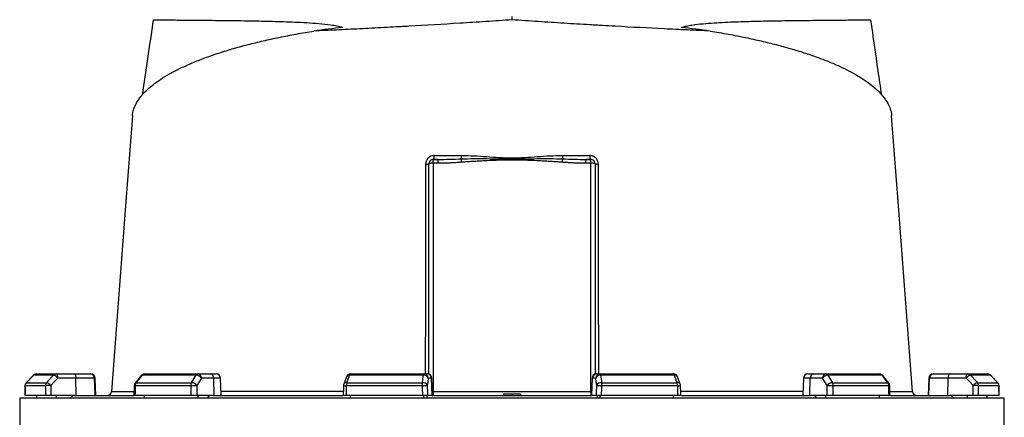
# Model space of a CAD drawing. Header units: millimetres. Extents: x 5561 to 11482, y 2229 to 15574.
# Tile 7 of 9: x 6391 to 9831, y 11972 to 13362. Entities that reach past the tile are written whole.
import ezdxf

# ---------------------------------------------------------------- set-up
doc = ezdxf.new("R2010")
doc.units = ezdxf.units.MM
doc.header["$LTSCALE"] = 5

msp = doc.modelspace()

# ---------------------------------------------------------------- linework, layer by layer
at = {"color": 7, "linetype": 'Continuous', "lineweight": 25}
for p, q in [((8110.8, 13361.2), (8110.8, 13373.5)), ((7835.8, 12859.8), (7835.8, 12873.5)), ((7835.8, 12873.5), (7852.9, 12873.5)), ((7852.9, 12859.8), (7852.9, 12873.5)), ((8368.7, 12859.8), (8368.7, 12873.5)), ((8368.7, 12873.5), (8385.8, 12873.5)), ((8385.8, 12859.8), (8385.8, 12873.5)), ((7820.8, 12122.8), (7820.8, 12858.5)), ((7835.8, 12859.8), (7835.8, 12062.2)), ((7852.9, 12859.8), (7835.8, 12859.8)), ((8385.8, 12859.8), (8368.7, 12859.8)), ((8385.8, 12062.2), (8385.8, 12859.8)), ((8400.8, 12858.5), (8400.8, 12122.8)), ((6439.6, 12119.1), (6413.6, 12092.9)), ((6509, 12119.1), (6439.8, 12119.1)), ((6450.2, 12123.5), (6519, 12123.5)), ((6519, 12123.5), (6582.1, 12123.5)), ((6587.2, 12109.1), (6524.1, 12109.1)), ((6582.1, 12123.5), (6637.1, 12123.5)), ((6587.9, 12048.5), (6587.2, 12109.1)), ((6651.9, 12109.1), (6587.2, 12109.1)), ((6637.1, 12123.5), (6639.7, 12123.5)), ((6654, 12048.5), (6651.9, 12109.1)), ((6656.8, 12048.5), (6654.7, 12109.1)), ((6814.7, 12117.8), (6794, 12091.6)), ((7007.3, 12119.1), (6818.4, 12119.1)), ((6826.5, 12123.5), (7014.2, 12123.5)), ((7014.2, 12123.5), (7057.4, 12123.5)), ((7068.9, 12109.1), (7025.7, 12109.1)), ((7057.4, 12123.5), (7077.4, 12123.5)), ((7070.5, 12048.5), (7068.9, 12109.1)), ((7094.5, 12048.5), (7092.4, 12109.1)), ((7532.8, 12113.8), (7523, 12087.6)), ((7801.4, 12119.1), (7543.3, 12119.1)), ((7546.8, 12123.5), (7803.3, 12123.5)), ((7803.3, 12123.5), (7814.9, 12123.5)), ((7814.9, 12123.5), (7816.2, 12123.5)), ((7829.7, 12109.1), (7818, 12109.1)), ((7831.8, 12048.5), (7829.7, 12109.1)), ((7833.3, 12048.5), (7831.2, 12109.1)), ((8390.3, 12109.1), (8388.2, 12048.5)), ((8389.8, 12048.5), (8391.9, 12109.1)), ((8403.5, 12109.1), (8391.9, 12109.1)), ((8405.3, 12123.5), (8406.6, 12123.5)), ((8406.6, 12123.5), (8418.3, 12123.5)), ((8418.3, 12123.5), (8674.8, 12123.5)), ((8678.3, 12119.1), (8420.2, 12119.1)), ((8698.6, 12087.6), (8688.8, 12113.8)), ((9129.2, 12109.1), (9127.1, 12048.5)), ((9144.2, 12123.5), (9164.2, 12123.5)), ((9151.1, 12048.5), (9152.7, 12109.1)), ((9195.9, 12109.1), (9152.7, 12109.1)), ((9164.2, 12123.5), (9207.4, 12123.5)), ((9207.4, 12123.5), (9395.1, 12123.5)), ((9403.2, 12119.1), (9214.3, 12119.1)), ((9427.6, 12091.6), (9406.9, 12117.8)), ((9566.8, 12109.1), (9564.7, 12048.5)), ((9567.6, 12048.5), (9569.7, 12109.1)), ((9634.4, 12109.1), (9569.7, 12109.1)), ((9581.8, 12123.5), (9584.5, 12123.5)), ((9584.5, 12123.5), (9639.5, 12123.5)), ((9633.7, 12048.5), (9634.4, 12109.1)), ((9697.5, 12109.1), (9634.4, 12109.1)), ((9639.5, 12123.5), (9702.6, 12123.5)), ((9702.6, 12123.5), (9771.3, 12123.5)), ((9781.8, 12119.1), (9712.6, 12119.1)), ((9808, 12092.9), (9782, 12119.1)), ((9808, 12092.9), (9782, 12119.1)), ((6480.5, 12082.3), (6409.5, 12082.3)), ((6413.8, 12092.9), (6484.6, 12092.9)), ((6988.3, 12082.3), (6794.4, 12082.3)), ((6797.7, 12092.9), (6991.2, 12092.9)), ((7796.9, 12082.3), (7532, 12082.3)), ((7533.4, 12092.9), (7797.7, 12092.9)), ((8423.9, 12092.9), (8688.1, 12092.9)), ((8689.6, 12082.3), (8424.7, 12082.3)), ((9230.4, 12092.9), (9423.9, 12092.9)), ((9427.2, 12082.3), (9233.3, 12082.3)), ((9736.9, 12092.9), (9807.8, 12092.9)), ((9812.1, 12082.3), (9741.1, 12082.3)), ((6480.9, 12048.5), (6409.3, 12048.5)), ((6450.2, 12038.5), (6450.2, 12048.5)), ((6582.3, 12048.5), (6500.2, 12048.5)), ((6519, 12038.5), (6519, 12048.5)), ((6567.1, 12038.5), (6576.5, 12048.5)), ((6582.3, 12048.5), (6788, 12048.5)), ((6989.2, 12048.5), (6793.6, 12048.5)), ((6826.5, 12038.5), (6826.5, 12048.5)), ((7066.7, 12048.5), (7010.4, 12048.5)), ((7014.2, 12038.5), (7014.2, 12048.5)), ((7047.2, 12038.5), (7053.6, 12048.5)), ((7066.7, 12048.5), (7519.3, 12048.5)), ((7798.1, 12048.5), (7530.9, 12048.5)), ((7546.8, 12038.5), (7546.8, 12048.5)), ((7803.3, 12038.5), (7803.3, 12048.5)), ((7813.9, 12048.5), (7812.2, 12038.5)), ((7830.8, 12048.5), (7815.6, 12048.5)), ((7830.8, 12048.5), (8390.8, 12048.5)), ((7835.8, 12062.2), (7835.8, 12048.5)), ((7835.8, 12062.2), (8385.8, 12062.2)), ((8080.6, 12053.5), (8080.8, 12048.5)), ((8080.6, 12053.5), (8110.8, 12053.5)), ((8110.8, 12053.5), (8110.8, 12048.5)), ((8110.8, 12053.5), (8141, 12053.5)), ((8141, 12053.5), (8140.8, 12048.5)), ((8385.8, 12062.2), (8385.8, 12048.5)), ((8406, 12048.5), (8390.8, 12048.5)), ((8407.7, 12048.5), (8409.4, 12038.5)), ((8418.3, 12038.5), (8418.3, 12048.5)), ((8690.7, 12048.5), (8423.5, 12048.5)), ((8674.8, 12038.5), (8674.8, 12048.5)), ((8702.7, 12048.5), (9154.9, 12048.5)), ((9211.1, 12048.5), (9154.9, 12048.5)), ((9168, 12048.5), (9174.4, 12038.5)), ((9207.4, 12038.5), (9207.4, 12048.5)), ((9428, 12048.5), (9232.4, 12048.5)), ((9395.1, 12038.5), (9395.1, 12048.5)), ((9433.5, 12048.5), (9639.2, 12048.5)), ((9509.2, 12062.4), (9509.2, 12062.4)), ((9721.4, 12048.5), (9639.2, 12048.5)), ((9645, 12048.5), (9654.4, 12038.5)), ((9702.6, 12038.5), (9702.6, 12048.5)), ((9812.3, 12048.5), (9740.7, 12048.5)), ((9771.3, 12038.5), (9771.3, 12048.5)), ((6390.8, 12038.5), (6390.8, 11593.4)), ((9830.8, 12038.5), (6390.8, 12038.5)), ((9830.8, 11593.4), (9830.8, 12038.5))]:
    msp.add_line(p, q, dxfattribs=at)
at = {"color": 8, "linetype": 'Continuous', "lineweight": 25}
for p, q in [((6439.6, 12119.1), (6439.8, 12119.1)), ((6654.7, 12109.1), (6651.9, 12109.1)), ((7092.4, 12109.1), (7068.9, 12109.1)), ((7831.2, 12109.1), (7829.7, 12109.1)), ((8391.9, 12109.1), (8390.3, 12109.1)), ((9152.7, 12109.1), (9129.2, 12109.1)), ((9569.7, 12109.1), (9566.8, 12109.1)), ((9781.8, 12119.1), (9782, 12119.1)), ((6409.3, 12082.4), (6409.5, 12082.3)), ((6413.6, 12092.9), (6413.8, 12092.9)), ((9807.8, 12092.9), (9808, 12092.9)), ((9812.1, 12082.3), (9812.3, 12082.4))]:
    msp.add_line(p, q, dxfattribs=at)
at = {"color": 7, "linetype": 'Continuous', "lineweight": 25, "flags": 128}
for points in [[(6784.5, 13025.3), (6760.8, 12711.7), (6711.8, 12062.4)], [(9509.7, 12062.4), (9460.7, 12711.7), (9437.1, 13025.3)], [(7934.5, 12863.4), (7934.3, 12865.3), (7934.2, 12867), (7934.1, 12868.8), (7933.9, 12870.4), (7933.8, 12871.9), (7933.7, 12873.2), (7933.6, 12874.3), (7933.5, 12875.3)], [(8287.1, 12863.4), (8287.2, 12865.3), (8287.4, 12867), (8287.5, 12868.8), (8287.7, 12870.4), (8287.8, 12871.9), (8287.9, 12873.2), (8288, 12874.3), (8288.1, 12875.3)], [(6439.8, 12119.1), (6418.8, 12097.9), (6413.8, 12092.9)], [(6484.6, 12092.9), (6504.3, 12114.1), (6509, 12119.1)], [(6524.1, 12109.1), (6511.7, 12095.7), (6499.8, 12082.8)], [(6524.1, 12109.1), (6524, 12111.9), (6523.6, 12114.6), (6523.2, 12117.1), (6522.5, 12119.3), (6521.7, 12121.1), (6520.9, 12122.4), (6519.9, 12123.3), (6519, 12123.5)], [(6582.1, 12123.5), (6583, 12123.3), (6584, 12122.4), (6584.9, 12121.1), (6585.6, 12119.3), (6586.3, 12117.1), (6586.7, 12114.6), (6587.1, 12111.9), (6587.2, 12109.1)], [(6818.4, 12119.1), (6801.7, 12097.9), (6797.7, 12092.9)], [(6991.2, 12092.9), (7004.2, 12114.1), (7007.3, 12119.1)], [(7025.7, 12109.1), (7017.4, 12095.7), (7009.5, 12082.8)], [(7543.3, 12119.1), (7535.3, 12097.9), (7533.4, 12092.9)], [(7797.7, 12092.9), (7800.7, 12114.1), (7801.4, 12119.1)], [(7801.4, 12119.1), (7801.5, 12120.1), (7801.8, 12121), (7802, 12121.8), (7802.2, 12122.4), (7802.5, 12122.9), (7802.7, 12123.2), (7803, 12123.5), (7803.3, 12123.5)], [(7818, 12109.1), (7816.2, 12095.7), (7814.4, 12082.8)], [(8407.2, 12082.8), (8405.4, 12095.7), (8403.5, 12109.1)], [(8420.2, 12119.1), (8420, 12120.1), (8419.8, 12121), (8419.6, 12121.8), (8419.3, 12122.4), (8419.1, 12122.9), (8418.8, 12123.2), (8418.6, 12123.5), (8418.3, 12123.5)], [(8420.2, 12119.1), (8423.2, 12097.9), (8423.9, 12092.9)], [(8688.1, 12092.9), (8680.2, 12114.1), (8678.3, 12119.1)], [(9212, 12082.8), (9204.1, 12095.7), (9195.9, 12109.1)], [(9214.3, 12119.1), (9227.3, 12097.9), (9230.4, 12092.9)], [(9423.9, 12092.9), (9407.1, 12114.1), (9403.2, 12119.1)], [(9639.5, 12123.5), (9638.5, 12123.3), (9637.6, 12122.4), (9636.7, 12121.1), (9636, 12119.3), (9635.3, 12117.1), (9634.8, 12114.6), (9634.5, 12111.9), (9634.4, 12109.1)], [(9697.5, 12109.1), (9697.6, 12111.9), (9697.9, 12114.6), (9698.4, 12117.1), (9699.1, 12119.3), (9699.8, 12121.1), (9700.7, 12122.4), (9701.6, 12123.3), (9702.6, 12123.5)], [(9721.8, 12082.8), (9709.9, 12095.7), (9697.5, 12109.1)], [(9712.6, 12119.1), (9732.3, 12097.9), (9736.9, 12092.9)], [(9807.8, 12092.9), (9786.7, 12114.1), (9781.8, 12119.1)], [(6409.3, 12082.4), (6409.2, 12073.8), (6409, 12047.9)], [(6790.8, 12082.7), (6790.6, 12074), (6790, 12048.1)], [(6988.3, 12082.3), (6990.7, 12082.4), (6993.5, 12082.5), (6996.3, 12082.6), (6999.3, 12082.7), (7002.2, 12082.8), (7004.9, 12082.8), (7007.4, 12082.8), (7009.5, 12082.8)], [(7522, 12082.8), (7521.7, 12074.2), (7520.9, 12048.3)], [(7796.9, 12082.3), (7799.9, 12082.4), (7802.8, 12082.5), (7805.6, 12082.6), (7808.2, 12082.7), (7810.4, 12082.8), (7812.3, 12082.8), (7813.6, 12082.8), (7814.4, 12082.8)], [(8407.2, 12082.8), (8408, 12082.8), (8409.3, 12082.8), (8411.2, 12082.8), (8413.4, 12082.7), (8416, 12082.6), (8418.8, 12082.5), (8421.7, 12082.4), (8424.7, 12082.3)], [(8700.7, 12048.3), (8700.4, 12056.9), (8699.6, 12082.8)], [(9212, 12082.8), (9214.2, 12082.8), (9216.6, 12082.8), (9219.4, 12082.8), (9222.3, 12082.7), (9225.2, 12082.6), (9228.1, 12082.5), (9230.8, 12082.4), (9233.3, 12082.3)], [(9431.6, 12048.1), (9431.4, 12056.8), (9430.8, 12082.7)], [(9812.5, 12047.9), (9812.5, 12056.5), (9812.3, 12082.4)]]:
    msp.add_lwpolyline(points, dxfattribs=at)
at = {"color": 7, "linetype": 'Continuous', "lineweight": 25}
for centre, radius, start, end in [((7835.8, 12858.5), 15, 90, 180), ((7821.3, 12884.1), 17.9, 323.8872, 9.4318), ((7877.4, 12886.4), 57.2, 348.7876, 0.5467), ((8344.2, 12886.4), 57.2, 179.4533, 191.2124), ((8400.2, 12884.1), 17.9, 170.5682, 216.1128), ((8385.8, 12858.5), 15, 0, 90), ((7811.7, 12884.2), 27.2, 264.9899, 289.5045), ((7832.1, 12815.8), 44.2, 85.1662, 104.7959), ((8389.5, 12815.8), 44.2, 75.2041, 94.8338), ((8409.9, 12884.2), 27.2, 250.4955, 275.0101), ((6450.2, 12108.5), 15, 90, 135.2531), ((6450.3, 12108.9), 14.6, 90.0856, 135.6015), ((6519, 12109.8), 13.7, 90.3196, 137.1257), ((6500.6, 12090.3), 30, 38.6888, 73.9318), ((6637, 12108.6), 14.9, 1.5759, 89.6077), ((6639.7, 12108.5), 15, 2, 90), ((6826.5, 12108.5), 15, 90, 141.7354), ((6826.8, 12113.3), 10.3, 92.0057, 145.1448), ((7014.8, 12115), 8.52, 93.8855, 151.1824), ((7006.3, 12095.5), 23.6, 34.9344, 87.5441), ((7012.3, 12110.2), 13.5, 355.0821, 81.7652), ((7055.4, 12110.2), 13.5, 355.0821, 81.7652), ((7077.4, 12108.5), 15, 2, 90), ((7546.8, 12108.5), 15, 90, 159.4465), ((7548.5, 12118.5), 5.3, 108.9767, 173.2704), ((7803.1, 12103.2), 16.1, 21.4807, 96.2571), ((7803.2, 12108.7), 14.9, 1.5447, 89.5785), ((7814.8, 12108.7), 14.9, 1.5447, 89.5785), ((7816.2, 12108.5), 15, 2, 90), ((8405.3, 12108.5), 15, 90, 178), ((8406.7, 12108.7), 14.9, 90.4215, 178.4553), ((8418.4, 12108.7), 14.9, 90.4215, 178.4553), ((8418.5, 12103.2), 16.1, 83.7429, 158.5193), ((8674.8, 12108.5), 15, 20.5535, 90), ((8673, 12118.5), 5.3, 6.7296, 71.0233), ((9144.2, 12108.5), 15, 90, 178), ((9166.1, 12110.2), 13.5, 98.2348, 184.9179), ((9209.3, 12110.2), 13.5, 98.2348, 184.9179), ((9215.3, 12095.5), 23.6, 92.4559, 145.0656), ((9206.8, 12115), 8.52, 28.8176, 86.1145), ((9395.1, 12108.5), 15, 38.2646, 90), ((9394.8, 12113.3), 10.3, 34.8552, 87.9943), ((9581.8, 12108.5), 15, 90, 178), ((9584.6, 12108.6), 14.9, 90.3923, 178.4241), ((9720.9, 12090.3), 30, 106.0682, 141.3112), ((9702.6, 12109.8), 13.7, 42.8743, 89.6804), ((9771.3, 12108.5), 15, 44.7469, 90), ((9771.3, 12108.9), 14.6, 44.3985, 89.9144), ((6424.3, 12082.3), 15, 135.2539, 179.637), ((6424.6, 12082.3), 15.1, 135.5932, 180.0808), ((6496, 12082.4), 15.5, 137.0857, 180.2687), ((6497.5, 11812.6), 270.2, 89.5133, 93.6001), ((6476.3, 12064.1), 30, 38.6968, 73.9156), ((6805.8, 12082.3), 15, 141.7362, 178.702), ((6812, 12082.6), 17.6, 144.1248, 180.8866), ((7008.1, 12082.7), 19.8, 148.826, 181.088), ((6990.1, 12069.3), 23.6, 34.9374, 87.527), ((7537, 12082.3), 15, 159.447, 178.1151), ((7566.8, 12082.9), 34.9, 163.2735, 180.9463), ((7859.5, 12082.9), 62.6, 170.8308, 180.5735), ((7799.5, 12077), 16.1, 21.4781, 96.2386), ((8422.1, 12077), 16.1, 83.7614, 158.5219), ((8362, 12082.9), 62.6, 359.4265, 9.1692), ((8654.8, 12082.9), 34.9, 359.0537, 16.7265), ((8684.6, 12082.3), 15, 1.8849, 20.553), ((9231.4, 12069.3), 23.6, 92.473, 145.0626), ((9213.5, 12082.7), 19.8, 358.912, 31.174), ((9409.6, 12082.6), 17.6, 359.1134, 35.8752), ((9415.8, 12082.3), 15, 1.298, 38.2638), ((9745.3, 12064.1), 30, 106.0844, 141.3032), ((9724.1, 11812.6), 270.2, 86.3999, 90.4867), ((9725.6, 12082.4), 15.5, 359.7313, 42.9143), ((9797, 12082.3), 15.1, 359.9192, 44.4068), ((9797.3, 12082.3), 15, 0.363, 44.7461), ((6696.9, 12063.5), 15, 270.0181, 356.0131), ((9524.7, 12063.5), 15, 183.7889, 269.9009)]:
    msp.add_arc(centre, radius, start, end, dxfattribs=at)
at = {"color": 8, "linetype": 'Continuous', "lineweight": 25}
for centre, radius, start, end in [((6817.8, 12114.9), 4.28, 82.127, 137.0045), ((7541.8, 12109.1), 10.2, 81.585, 152.4073), ((8679.8, 12109.1), 10.2, 27.5644, 98.4179), ((9403.8, 12114.9), 4.28, 42.9918, 97.8734), ((6794.1, 12098.4), 16, 258.1376, 271.0251), ((6797.1, 12088.7), 4.27, 82.1667, 136.9647), ((7536.5, 12275.3), 193.1, 265.6865, 268.6503), ((7532, 12082.9), 10.2, 81.6182, 152.3145), ((8689.6, 12082.9), 10.2, 27.6855, 98.3818), ((8688.2, 12212), 129.7, 270.6251, 275.0386), ((9424.4, 12088.7), 4.27, 43.0353, 97.8333), ((9427.5, 12098.4), 16, 268.9749, 281.8624)]:
    msp.add_arc(centre, radius, start, end, dxfattribs=at)
at = {"color": 7, "linetype": 'Continuous', "lineweight": 25}
for centre, major_axis, ratio, start_param, end_param in [((8183.7, 12889.9), (1732.9, 0), 0.278119, 1.964434, 2.028043), ((8037.9, 12889.9), (1732.9, 0), 0.278119, 1.11355, 1.177159), ((8110.8, 11693.7), (300.8, 49111.2), 0.03469, 1.563096, 1.563784), ((8110.8, 11693.7), (-592.3, 49111.2), 0.033097, 1.562485, 1.563173), ((8115.9, 11694.3), (-587.2, 49111.2), 0.03281, 1.562491, 1.56319), ((8110.8, 11693.7), (1112.8, 49111.2), 0.026971, 1.563495, 1.564183), ((8110.8, 11693.7), (-1325.9, 49111.2), 0.022626, 1.562273, 1.562961), ((8122.3, 11694.3), (-1314.4, 49111.2), 0.022431, 1.562283, 1.562982), ((8110.8, 11693.7), (1625.9, 49111.2), 0.012035, 1.563282, 1.56397), ((8110.8, 11693.7), (-1703.8, 49111.2), 0.00611, 1.562672, 1.56336), ((8125.6, 11694.3), (-1689, 49111.2), 0.006057, 1.562675, 1.563374), ((8096, 11694.3), (1689, 49111.2), 0.006057, 4.719811, 4.72051), ((8110.8, 11693.7), (1703.8, 49111.2), 0.00611, 4.719826, 4.720514), ((8110.8, 11693.7), (-1625.9, 49111.2), 0.012035, 4.719215, 4.719903), ((8099.3, 11694.3), (1314.4, 49111.2), 0.022431, 4.720203, 4.720902), ((8110.8, 11693.7), (1325.9, 49111.2), 0.022626, 4.720224, 4.720912), ((8110.8, 11693.7), (-1112.8, 49111.2), 0.026971, 4.719002, 4.71969), ((8105.7, 11694.3), (587.2, 49111.2), 0.03281, 4.719995, 4.720694), ((8110.8, 11693.7), (592.3, 49111.2), 0.033097, 4.720013, 4.720701), ((8110.8, 11693.7), (-300.8, 49111.2), 0.03469, 4.719401, 4.720089)]:
    msp.add_ellipse(centre, major_axis=major_axis, ratio=ratio, start_param=start_param, end_param=end_param, dxfattribs=at)
at = {"color": 8, "linetype": 'Continuous', "lineweight": 25}
for centre, start_param, end_param in [((7835.8, 12063.5), 4.516254, 4.712389), ((8385.8, 12063.5), 4.712389, 4.908524)]:
    msp.add_ellipse(centre, major_axis=(15, 0), ratio=0.087156, start_param=start_param, end_param=end_param, dxfattribs=at)
at = {"color": 7, "linetype": 'Continuous', "lineweight": 25}
for points, knots in [([(6857, 13361.9), (6850.5, 13316.2), (6838, 13228.6), (6825.3, 13140.9), (6819.2, 13098.9)], [0, 0, 0, 0, 0.520782, 1, 1, 1, 1]), ([(6857.2, 13361.9), (6857.2, 13361.9), (6856.4, 13361.8), (6859.1, 13361.7), (6865.4, 13361.6), (6876.2, 13361.4), (6890.9, 13361.3), (6910, 13361.1), (6933.4, 13360.9), (6960.5, 13360.6), (6991.3, 13360.4), (7025.5, 13360.1), (7063.5, 13359.7), (7105.5, 13359.3), (7151.2, 13358.8), (7195.3, 13358.1), (7236.4, 13357.3), (7273.8, 13356.5), (7312.5, 13355.3), (7352.5, 13353.8), (7393.7, 13351.7), (7435.9, 13348.9), (7471.3, 13345.1), (7499.4, 13340.7), (7512.5, 13336.9), (7519, 13335)], [0, 0, 0, 0, 0.005186, 0.058945, 0.111229, 0.163552, 0.215836, 0.269629, 0.323465, 0.377258, 0.429699, 0.482181, 0.534623, 0.588534, 0.642488, 0.696402, 0.733986, 0.771571, 0.80934, 0.84711, 0.885212, 0.923346, 0.961555, 0.980731, 1, 1, 1, 1]), ([(8110.8, 13361.2), (8080.3, 13359.2), (8049.9, 13357.2), (7989.3, 13353.2), (7959.2, 13351.3), (7869.1, 13345.7), (7809.6, 13342.2), (7743.2, 13338.4), (7735.9, 13338), (7721.2, 13337.2), (7713.9, 13336.8), (7692.1, 13335.6), (7677.7, 13334.9), (7634.9, 13332.6), (7606.7, 13331.2), (7551.4, 13328.4), (7524.2, 13327.1), (7470.8, 13324.6), (7444.5, 13323.5), (7418.7, 13322.3)], [0, 0, 0, 0, 0.125, 0.125, 0.25, 0.25, 0.5, 0.5, 0.53125, 0.53125, 0.5625, 0.5625, 0.625, 0.625, 0.75, 0.75, 0.875, 0.875, 1, 1, 1, 1]), ([(8802.9, 13322.3), (8789.9, 13322.9), (8776.8, 13323.5), (8750.4, 13324.7), (8737.1, 13325.3), (8696.9, 13327.1), (8669.7, 13328.4), (8586.9, 13332.5), (8530, 13335.5), (8457, 13339.6), (8442.3, 13340.5), (8420.1, 13341.8), (8412.6, 13342.2), (8397.7, 13343.1), (8390.2, 13343.5), (8352.8, 13345.7), (8322.8, 13347.5), (8262.5, 13351.3), (8232.3, 13353.2), (8171.7, 13357.2), (8141.3, 13359.2), (8110.8, 13361.2)], [0, 0, 0, 0, 0.0625, 0.0625, 0.125, 0.125, 0.25, 0.25, 0.5, 0.5, 0.5625, 0.5625, 0.59375, 0.59375, 0.625, 0.625, 0.75, 0.75, 0.875, 0.875, 1, 1, 1, 1]), ([(8702.5, 13335), (8708.5, 13336.7), (8720.4, 13340.2), (8745.9, 13344.5), (8778.2, 13348.3), (8829.9, 13351.9), (8893, 13354.9), (8964.8, 13357), (9024.9, 13358.1), (9074.4, 13358.8), (9114.6, 13359.3), (9154.6, 13359.7), (9193.6, 13360.1), (9230.6, 13360.4), (9263.8, 13360.7), (9292.8, 13360.9), (9317.2, 13361.1), (9336.1, 13361.3), (9349.9, 13361.5), (9359, 13361.6), (9364, 13361.8), (9364.1, 13361.8), (9364.1, 13361.9)], [0, 0, 0, 0, 0.017468, 0.035065, 0.069973, 0.104891, 0.174901, 0.244836, 0.314763, 0.362267, 0.409798, 0.457301, 0.514002, 0.570754, 0.627454, 0.686074, 0.74475, 0.80337, 0.856096, 0.908863, 0.961589, 1, 1, 1, 1]), ([(9402.4, 13098.8), (9398.3, 13126.8), (9385.6, 13214.6), (9373.1, 13302.3), (9364.6, 13361.9)], [0, 0, 0, 0, 0.319571, 1, 1, 1, 1]), ([(6785, 13025.3), (6785.1, 13027.5), (6785.2, 13036.8), (6790, 13052.8), (6799.6, 13073.4), (6813.5, 13093.5), (6831.8, 13113.5), (6854.7, 13133.5), (6882, 13153.3), (6913.5, 13172.5), (6948.9, 13191), (6988, 13208.9), (7031.5, 13226.4), (7079.5, 13243.3), (7131.9, 13259.6), (7186, 13274.5), (7241.3, 13288.1), (7297.5, 13300.3), (7356.4, 13311.9), (7397.9, 13318.9), (7418.7, 13322.3)], [0, 0, 0, 0, 0.018575, 0.078777, 0.136481, 0.194229, 0.251933, 0.311283, 0.37068, 0.430029, 0.488119, 0.546255, 0.604342, 0.66429, 0.724292, 0.784236, 0.837833, 0.891429, 0.945714, 1, 1, 1, 1]), ([(8802.9, 13322.3), (8824.2, 13318.8), (8866.9, 13311.6), (8926.4, 13299.8), (8982.3, 13287.6), (9034.4, 13274.8), (9084.2, 13261.2), (9131.5, 13246.7), (9176, 13231.5), (9217.3, 13215.6), (9255.2, 13199.3), (9289.7, 13182.4), (9321, 13164.9), (9348.9, 13146.8), (9373.3, 13128.2), (9394.1, 13109.2), (9411, 13089.6), (9424.1, 13069.7), (9432.7, 13049.4), (9436.8, 13034.6), (9436.8, 13026.5), (9436.7, 13025.3)], [0, 0, 0, 0, 0.055751, 0.111697, 0.164218, 0.216779, 0.269301, 0.323269, 0.377279, 0.431249, 0.485279, 0.539349, 0.593381, 0.648813, 0.704285, 0.759718, 0.816908, 0.87414, 0.93133, 0.990123, 1, 1, 1, 1]), ([(7839, 12887), (7837, 12887), (7835.1, 12886.8), (7831.3, 12886.1), (7829.5, 12885.5), (7825.9, 12884), (7824.2, 12883.1), (7820.9, 12880.9), (7819.4, 12879.7), (7817.4, 12877.6), (7816.7, 12876.9), (7815.5, 12875.3), (7814.9, 12874.6), (7813.3, 12872.1), (7812.3, 12870.4), (7811.2, 12867.6), (7810.9, 12866.7), (7810.3, 12864.8), (7810.1, 12863.9), (7809.5, 12861), (7809.3, 12859.1), (7809.3, 12857.1)], [0, 0, 0, 0, 0.125, 0.125, 0.25, 0.25, 0.375, 0.375, 0.5, 0.5, 0.5625, 0.5625, 0.625, 0.625, 0.75, 0.75, 0.8125, 0.8125, 0.875, 0.875, 1, 1, 1, 1]), ([(7839, 12887), (7854.8, 12887), (7870.7, 12887), (7902.6, 12887), (7918.6, 12887), (7934.6, 12887)], [0, 0, 0, 0, 0.5, 0.5, 1, 1, 1, 1]), ([(7852.9, 12873.5), (7866.3, 12873.5), (7879.7, 12873.7), (7906.6, 12874.3), (7920, 12874.8), (7933.5, 12875.3)], [0, 0, 0, 0, 0.5, 0.5, 1, 1, 1, 1]), ([(7933.5, 12875.3), (7948.2, 12875.9), (7963, 12876.2), (7992.5, 12876.3), (8007.3, 12876.3), (8036.9, 12876), (8051.7, 12875.7), (8081.2, 12875.3), (8096, 12875.1), (8125.6, 12875.1), (8140.4, 12875.3), (8169.9, 12875.7), (8184.7, 12876), (8214.3, 12876.3), (8229, 12876.3), (8258.6, 12876.2), (8273.3, 12875.9), (8288.1, 12875.3)], [0, 0, 0, 0, 0.125, 0.125, 0.25, 0.25, 0.375, 0.375, 0.5, 0.5, 0.625, 0.625, 0.75, 0.75, 0.875, 0.875, 1, 1, 1, 1]), ([(8287.1, 12863.4), (8284.4, 12863.6), (8279, 12864), (8270.6, 12864.6), (8261.8, 12865.2), (8252.5, 12865.8), (8239.1, 12866.6), (8221.2, 12867.6), (8191.8, 12869), (8162.2, 12870.2), (8132.8, 12871), (8110.7, 12871.2), (8088.7, 12871), (8059.3, 12870.2), (8029.7, 12869), (8000.4, 12867.6), (7980.4, 12866.5), (7963.1, 12865.4), (7948.4, 12864.5), (7939, 12863.8), (7934.5, 12863.4)], [0, 0, 0, 0, 0.022719, 0.046582, 0.071589, 0.09774, 0.125036, 0.186114, 0.250071, 0.375092, 0.437604, 0.500132, 0.562638, 0.62512, 0.750066, 0.813982, 0.875017, 0.919854, 0.961514, 1, 1, 1, 1]), ([(7934.6, 12887), (7949.2, 12887), (7963.8, 12886.6), (7993.1, 12885.3), (8007.7, 12884.4), (8037.1, 12882.4), (8051.8, 12881.3), (8073.8, 12880), (8081.2, 12879.6), (8095.9, 12879), (8103.3, 12878.8), (8118, 12878.8), (8125.4, 12879), (8140.2, 12879.6), (8147.5, 12880), (8169.6, 12881.3), (8184.3, 12882.4), (8213.7, 12884.4), (8228.4, 12885.3), (8257.7, 12886.6), (8272.4, 12887), (8287, 12887)], [0, 0, 0, 0, 0.125, 0.125, 0.25, 0.25, 0.375, 0.375, 0.4375, 0.4375, 0.5, 0.5, 0.5625, 0.5625, 0.625, 0.625, 0.75, 0.75, 0.875, 0.875, 1, 1, 1, 1]), ([(8412.3, 12857.1), (8412.3, 12859.1), (8412.1, 12861), (8411.3, 12864.9), (8410.7, 12866.8), (8409.6, 12869.5), (8409.2, 12870.4), (8408.3, 12872.1), (8407.8, 12873), (8406.1, 12875.4), (8404.9, 12876.9), (8402.1, 12879.7), (8400.6, 12880.9), (8397.4, 12883.1), (8395.7, 12884), (8393, 12885.1), (8392, 12885.5), (8390.2, 12886), (8389.3, 12886.3), (8386.4, 12886.8), (8384.5, 12887), (8382.6, 12887)], [0, 0, 0, 0, 0.125, 0.125, 0.25, 0.25, 0.3125, 0.3125, 0.375, 0.375, 0.5, 0.5, 0.625, 0.625, 0.75, 0.75, 0.8125, 0.8125, 0.875, 0.875, 1, 1, 1, 1]), ([(7934.5, 12863.4), (7931.6, 12863.2), (7926, 12862.8), (7917.7, 12862.2), (7909.5, 12861.7), (7901.6, 12861.2), (7892.8, 12860.8), (7883.2, 12860.4), (7872.8, 12860.1), (7862.7, 12859.9), (7856.1, 12859.9), (7852.9, 12859.8)], [0, 0, 0, 0, 0.104816, 0.207215, 0.307202, 0.40478, 0.499954, 0.630563, 0.75743, 0.88057, 1, 1, 1, 1]), ([(8368.7, 12859.8), (8366.8, 12859.8), (8363.1, 12859.9), (8357.5, 12859.9), (8351.8, 12860), (8345.9, 12860.2), (8340, 12860.3), (8334, 12860.6), (8325.6, 12860.9), (8314.6, 12861.5), (8301, 12862.4), (8291.8, 12863.1), (8287.1, 12863.4)], [0, 0, 0, 0, 0.067781, 0.136771, 0.206972, 0.278388, 0.351022, 0.424878, 0.499957, 0.659943, 0.826617, 1, 1, 1, 1]), ([(6500.2, 12048.5), (6499.2, 12048.5), (6498.3, 12048.5), (6496.3, 12048.5), (6495.3, 12048.5), (6493.4, 12048.5), (6492.4, 12048.5), (6490.5, 12048.5), (6489.5, 12048.5), (6487.7, 12048.5), (6486.9, 12048.5), (6485.3, 12048.5), (6484.6, 12048.5), (6483.3, 12048.5), (6482.7, 12048.5), (6481.6, 12048.5), (6481.2, 12048.5), (6480.9, 12048.5)], [0, 0, 0, 0, 0.125, 0.125, 0.25, 0.25, 0.375, 0.375, 0.5, 0.5, 0.625, 0.625, 0.75, 0.75, 0.875, 0.875, 1, 1, 1, 1]), ([(6793.6, 12048.5), (6792.7, 12048.5), (6790.8, 12048.5), (6789.8, 12048.5), (6790.1, 12048.5), (6790.1, 12048.5)], [0, 0, 0, 0, 0.478502, 0.957008, 1, 1, 1, 1]), ([(7010.4, 12048.5), (7009.8, 12048.5), (7009.1, 12048.5), (7007.6, 12048.5), (7006.7, 12048.5), (7005, 12048.5), (7004.1, 12048.5), (7002.2, 12048.5), (7001.2, 12048.5), (6999.2, 12048.5), (6998.2, 12048.5), (6996.3, 12048.5), (6995.3, 12048.5), (6993.4, 12048.5), (6992.5, 12048.5), (6990.8, 12048.5), (6990, 12048.5), (6989.2, 12048.5)], [0, 0, 0, 0, 0.125, 0.125, 0.25, 0.25, 0.375, 0.375, 0.5, 0.5, 0.625, 0.625, 0.75, 0.75, 0.875, 0.875, 1, 1, 1, 1]), ([(7530.9, 12048.5), (7529.3, 12048.5), (7526.2, 12048.5), (7522.9, 12048.5), (7521, 12048.5), (7521.1, 12048.5), (7521.1, 12048.5)], [0, 0, 0, 0, 0.274616, 0.549235, 0.823778, 1, 1, 1, 1]), ([(7815.6, 12048.5), (7815.4, 12048.5), (7815.1, 12048.5), (7814.4, 12048.5), (7814, 12048.5), (7812.9, 12048.5), (7812.3, 12048.5), (7810.9, 12048.5), (7810.2, 12048.5), (7808.6, 12048.5), (7807.7, 12048.5), (7805.9, 12048.5), (7804.9, 12048.5), (7803, 12048.5), (7802, 12048.5), (7800, 12048.5), (7799.1, 12048.5), (7798.1, 12048.5)], [0, 0, 0, 0, 0.125, 0.125, 0.25, 0.25, 0.375, 0.375, 0.5, 0.5, 0.625, 0.625, 0.75, 0.75, 0.875, 0.875, 1, 1, 1, 1]), ([(8423.5, 12048.5), (8422.5, 12048.5), (8421.5, 12048.5), (8419.6, 12048.5), (8418.6, 12048.5), (8416.7, 12048.5), (8415.7, 12048.5), (8413.9, 12048.5), (8413, 12048.5), (8411.4, 12048.5), (8410.7, 12048.5), (8409.3, 12048.5), (8408.7, 12048.5), (8407.6, 12048.5), (8407.2, 12048.5), (8406.5, 12048.5), (8406.2, 12048.5), (8406, 12048.5)], [0, 0, 0, 0, 0.125, 0.125, 0.25, 0.25, 0.375, 0.375, 0.5, 0.5, 0.625, 0.625, 0.75, 0.75, 0.875, 0.875, 1, 1, 1, 1]), ([(8700.7, 12048.5), (8700.5, 12048.5), (8700.2, 12048.5), (8697.7, 12048.5), (8694.4, 12048.5), (8691.8, 12048.5), (8690.7, 12048.5)], [0, 0, 0, 0, 0.2646869, 0.5388472, 0.8131657, 1, 1, 1, 1]), ([(9232.4, 12048.5), (9231.6, 12048.5), (9230.8, 12048.5), (9229.1, 12048.5), (9228.2, 12048.5), (9226.3, 12048.5), (9225.3, 12048.5), (9223.4, 12048.5), (9222.4, 12048.5), (9220.4, 12048.5), (9219.4, 12048.5), (9217.5, 12048.5), (9216.6, 12048.5), (9214.9, 12048.5), (9214, 12048.5), (9212.5, 12048.5), (9211.8, 12048.5), (9211.1, 12048.5)], [0, 0, 0, 0, 0.125, 0.125, 0.25, 0.25, 0.375, 0.375, 0.5, 0.5, 0.625, 0.625, 0.75, 0.75, 0.875, 0.875, 1, 1, 1, 1]), ([(9431.4, 12048.5), (9431.4, 12048.5), (9431.6, 12048.5), (9430.3, 12048.5), (9428.7, 12048.5), (9428, 12048.5)], [0, 0, 0, 0, 0.196907, 0.67463, 1, 1, 1, 1]), ([(9740.7, 12048.5), (9740.4, 12048.5), (9739.9, 12048.5), (9738.9, 12048.5), (9738.3, 12048.5), (9737, 12048.5), (9736.3, 12048.5), (9734.7, 12048.5), (9733.8, 12048.5), (9732.1, 12048.5), (9731.1, 12048.5), (9729.2, 12048.5), (9728.2, 12048.5), (9726.3, 12048.5), (9725.3, 12048.5), (9723.3, 12048.5), (9722.4, 12048.5), (9721.4, 12048.5)], [0, 0, 0, 0, 0.125, 0.125, 0.25, 0.25, 0.375, 0.375, 0.5, 0.5, 0.625, 0.625, 0.75, 0.75, 0.875, 0.875, 1, 1, 1, 1])]:
    msp.add_open_spline(points, degree=3, knots=knots, dxfattribs=at)
for points in [[(7852.9, 12873.5), (7847.2, 12873.5), (7841.5, 12873.5), (7835.8, 12873.5)], [(8287, 12887), (8319, 12887), (8350.9, 12887), (8382.6, 12887)], [(8288.1, 12875.3), (8315, 12874.3), (8341.9, 12873.5), (8368.7, 12873.5)], [(8385.8, 12873.5), (8380.1, 12873.5), (8374.4, 12873.5), (8368.7, 12873.5)]]:
    msp.add_open_spline(points, degree=3, dxfattribs=at)
at = {"color": 8, "linetype": 'Continuous', "lineweight": 25}
for points, knots in [([(7809.1, 12123.5), (7809.1, 12170), (7809.2, 12283), (7809.2, 12448.2), (7809.3, 12606.5), (7809.3, 12738.1), (7809.3, 12817.4), (7809.3, 12857.1)], [0, 0, 0, 0, 0.189911, 0.461266, 0.67458, 0.837261, 1, 1, 1, 1]), ([(8412.3, 12857.1), (8412.3, 12791.4), (8412.3, 12660), (8412.3, 12475.3), (8412.4, 12316.5), (8412.5, 12203.5), (8412.5, 12143.6), (8412.5, 12123.5)], [0, 0, 0, 0, 0.269231, 0.538725, 0.755093, 0.918106, 1, 1, 1, 1]), ([(6712.3, 12062.4), (6712.2, 12062.4), (6711.9, 12062.4), (6715.4, 12062.4), (6722.9, 12062.4), (6734.8, 12062.4), (6751.2, 12062.4), (6769.5, 12062.4), (6784.2, 12062.5), (6790.3, 12062.5)], [0, 0, 0, 0, 0.0708898, 0.2270468, 0.383204, 0.5486193, 0.7141625, 0.8795786, 1, 1, 1, 1]), ([(7094, 12062.9), (7109.3, 12063), (7142.4, 12063), (7197.3, 12063.1), (7257.5, 12063.2), (7320.9, 12063.3), (7387.5, 12063.4), (7454.5, 12063.5), (7499.9, 12063.6), (7521.4, 12063.6)], [0, 0, 0, 0, 0.124944, 0.27134, 0.417847, 0.564242, 0.714896, 0.865673, 1, 1, 1, 1]), ([(8700.2, 12063.6), (8721.2, 12063.6), (8765.4, 12063.5), (8831.2, 12063.4), (8897.7, 12063.3), (8962.2, 12063.2), (9022.2, 12063.1), (9077.6, 12063), (9111, 12063), (9127.6, 12062.9)], [0, 0, 0, 0, 0.1315378, 0.2775129, 0.4277116, 0.5780327, 0.7282324, 0.8655025, 1, 1, 1, 1]), ([(9431.2, 12062.5), (9434.8, 12062.5), (9447.2, 12062.5), (9464.1, 12062.4), (9482, 12062.4), (9495.6, 12062.4), (9504.8, 12062.4), (9509.5, 12062.4), (9509.3, 12062.4), (9509.2, 12062.4)], [0, 0, 0, 0, 0.066692, 0.232271, 0.397978, 0.563556, 0.733952, 0.904487, 1, 1, 1, 1])]:
    msp.add_open_spline(points, degree=3, knots=knots, dxfattribs=at)

doc.saveas('drawing.dxf')
